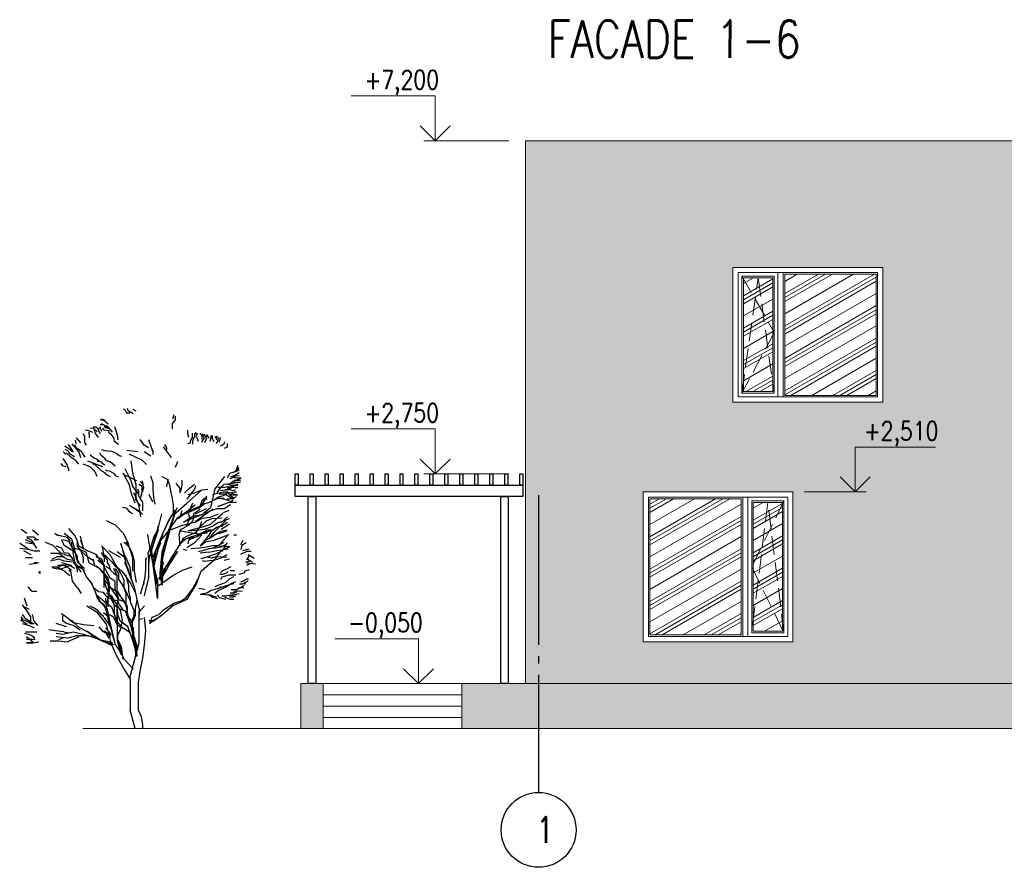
# Model space of a CAD drawing. Header units: millimetres. Extents: x 53645 to 137188, y 78097 to 135542.
# Tile 176 of 256: x 54394 to 67538, y 124221 to 135542. Entities that reach past the tile are written whole.
import ezdxf

# ---------------------------------------------------------------- set-up
doc = ezdxf.new("R2010")
doc.units = ezdxf.units.MM
for name, pattern in [('CONTI', [0]), ('GOST2.303 4', [7, 5, -2, 0]), ('GOST2.303 5', [24, 20, -1.5, 1, -1.5])]:
    doc.linetypes.add(name, pattern=pattern)
doc.layers.add('axis_dim', color=40, linetype='CONTI')
doc.layers.add('tree', color=67, linetype='Continuous')
for name, color, linetype, lineweight in [('doors_windows', 4, 'Continuous', 5), ('hatch', 7, 'Continuous', 5), ('mark', 4, 'Continuous', 15), ('Wall2', 40, 'Continuous', 5)]:
    doc.layers.add(name, color=color, linetype=linetype, lineweight=lineweight)
doc.styles.add('$DDT_AUDIT_GENERATED_(7E2899)_FixedEmptyName', font='ltypeshp.shx')
doc.styles.add('GOST 2.304', font='CS_Gost2304.shx', dxfattribs={"width": 0.8, "oblique": 15})

# ---------------------------------------------------------------- blocks, each defined once
blk = doc.blocks.new('z_03')
at = {"layer": 'tree', "color": 0}
for p, q in [((20, 2026), (-111, 2554)), ((152, 1551), (20, 2026)), ((152, 1472), (152, 547)), ((0, 0), (152, 547))]:
    blk.add_line(p, q, dxfattribs=at)
for points in [[(-26, 9464), (67, 9508)], [(67, 9384), (208, 9477), (235, 9539)], [(306, 9495), (258, 9415), (163, 9415)], [(306, 9495), (354, 9525)], [(-1113, 8937), (-1113, 9099), (-1196, 9208), (-1196, 9317)], [(-1144, 9354), (-1113, 9228)], [(878, 9144), (806, 9083)], [(878, 9144), (947, 9189)], [(1019, 9238), (926, 9207), (899, 9176)], [(947, 9189), (1045, 9207)], [(1019, 9096), (970, 9065)], [(-1979, 8717), (-1947, 8811)], [(-1843, 8811), (-1817, 8717), (-1869, 8571)], [(-1760, 8754), (-1817, 8827)], [(-1562, 8499), (-1644, 8519), (-1644, 8571), (-1702, 8702), (-1702, 8811)], [(-1592, 8681), (-1562, 8791), (-1562, 8900)], [(616, 9003), (545, 8755), (518, 8604)], [(616, 8556), (637, 8679), (709, 8755), (780, 8804), (780, 8866), (780, 8879), (926, 8897), (970, 8959)], [(780, 8959), (687, 8834)], [(926, 9003), (878, 8971), (828, 8959), (780, 8959), (855, 9021)], [(828, 8971), (947, 9052), (1045, 9052)], [(1002, 8853), (1057, 8991)], [(1041, 8783), (1120, 8922)], [(1068, 8928), (1138, 8959), (1182, 8989), (1254, 8989)], [(1238, 8922), (1184, 8783), (1105, 8681)], [(1138, 8848), (1232, 8941)], [(1232, 8941), (1346, 8959)], [(1373, 8879), (1275, 8834)], [(1395, 8853), (1370, 8783), (1370, 8667)], [(1373, 8879), (1492, 8897)], [(-2536, 8425), (-2594, 8462), (-2651, 8499), (-2677, 8556)], [(-2510, 8534), (-2536, 8681)], [(-2452, 8556), (-2484, 8628), (-2452, 8702)], [(-2452, 8556), (-2395, 8499)], [(-2370, 8717), (-2427, 8608)], [(-2427, 8717), (-2395, 8665)], [(-2286, 8739), (-2286, 8645), (-2343, 8556)], [(-2229, 8571), (-2259, 8665), (-2259, 8739)], [(-2202, 8645), (-2145, 8754)], [(-2120, 8645), (-2061, 8775)], [(-2120, 8754), (-2120, 8702)], [(-2120, 8645), (-2061, 8519)], [(-1979, 8534), (-2061, 8665), (-2004, 8775)], [(-2004, 8791), (-2004, 8717)], [(-1979, 8717), (-1979, 8628)], [(-1760, 8754), (-1760, 8702), (-1728, 8645), (-1702, 8556), (-1702, 8482)], [(-393, 8621), (-524, 8251)], [(-262, 8453), (-143, 8621)], [(496, 8467), (616, 8556)], [(1518, 8715), (1518, 8602), (1518, 8612), (1518, 8533), (1463, 8451)], [(1518, 8715), (1542, 8783)], [(1621, 8519), (1753, 8667)], [(1792, 8602), (1768, 8485)], [(-2735, 8499), (-2735, 8388), (-2651, 8353)], [(-1082, 8086), (-843, 8396)], [(-871, 8473), (-932, 8374), (-932, 8297)], [(-524, 8287), (-524, 8167)], [(-464, 8120), (-262, 8251)], [(-393, 8371), (-262, 8453)], [(-72, 8251), (250, 8287)], [(1005, 8324), (903, 8293), (838, 8284), (707, 8271), (625, 8241), (542, 8186), (477, 8143), (410, 8122)], [(861, 7979), (899, 8038), (1017, 8139), (1057, 8224)], [(1816, 8465), (1768, 8382), (1713, 8346), (1606, 8259), (1581, 8209), (1503, 8087)], [(1621, 8072), (1674, 8243), (1729, 8312), (1832, 8416), (1885, 8485)], [(1792, 8003), (1924, 8087), (2058, 8224)], [(2097, 8327), (2018, 8293), (1964, 8190), (1808, 8106)], [(2003, 8465), (1950, 8396), (1847, 8243)], [(1885, 8259), (1940, 8312), (2097, 8416)], [(2072, 8175), (2151, 8259)], [(-1196, 7792), (-1271, 7958)], [(48, 8120), (-202, 8001), (-333, 7870)], [(48, 8120), (179, 8167)], [(77, 7626), (120, 7982)], [(681, 7904), (758, 7955), (861, 7979)], [(1226, 8062), (1161, 8038), (1068, 7970), (1017, 7955), (991, 7914), (913, 7864)], [(970, 7798), (1414, 7969)], [(1133, 7972), (1068, 7972)], [(1226, 8062), (1343, 8147)], [(1792, 8003), (1689, 7885)], [(2161, 8053), (2029, 7851), (1979, 7679)], [(-3067, 7742), (-3099, 7778)], [(-2817, 7612), (-3015, 7669), (-3099, 7721)], [(-2985, 7560), (-3099, 7632)], [(-3015, 7721), (-3067, 7852)], [(-3067, 7742), (-2933, 7632)], [(-108, 6984), (77, 7213), (120, 7390), (306, 7745)], [(681, 7904), (603, 7837)], [(616, 7592), (693, 7636), (758, 7669), (861, 7687), (886, 7717)], [(886, 7602), (1003, 7687)], [(1003, 7687), (1188, 7853), (1265, 7888)], [(1564, 7892), (1359, 7814), (1209, 7659), (1148, 7526)], [(2058, 7798), (2161, 7832), (2214, 7900)], [(-2933, 7486), (-3042, 7471), (-3156, 7471)], [(-3130, 7454), (-3019, 7406)], [(-2978, 7406), (-3130, 7406)], [(-3099, 7538), (-2985, 7523), (-2901, 7471), (-2817, 7449)], [(-2844, 7508), (-2985, 7560)], [(-2978, 7406), (-2834, 7310)], [(-2817, 7612), (-2735, 7471)], [(-2249, 6593), (-2381, 7148), (-2671, 7518)], [(-1361, 7068), (-1395, 7261), (-1395, 7406)], [(-1140, 6380), (-1140, 6669), (-1099, 6911), (-1065, 7028), (-1031, 7261), (-955, 7427), (-803, 7503)], [(-932, 7204), (-993, 7432)], [(-457, 7535), (-518, 7336), (-518, 7150), (-540, 6888), (-578, 6690)], [(-201, 7390), (-243, 7179), (-201, 7044)], [(-148, 7363), (-232, 7294)], [(321, 7564), (172, 7493), (-39, 7397)], [(-16, 7297), (77, 7626)], [(95, 6941), (179, 7283), (358, 7615)], [(576, 7533), (512, 7500)], [(576, 7533), (616, 7592)], [(886, 7602), (811, 7541), (747, 7517)], [(-3130, 7334), (-2939, 7334)], [(-2749, 7167), (-3070, 7298)], [(-2834, 7261), (-3053, 7261)], [(-2978, 7186), (-3053, 7186)], [(-1882, 6573), (-2061, 6709), (-2056, 6704), (-2207, 6752), (-2352, 6821), (-2461, 6897), (-2614, 6945), (-2723, 7014), (-2868, 7042), (-2944, 7056), (-3019, 7056)], [(-3011, 6965), (-2749, 7048)], [(-2538, 7186), (-2648, 7282), (-2868, 7310), (-2978, 7330)], [(-2978, 7186), (-2910, 7186)], [(-2978, 7117), (-2910, 7090), (-2834, 7117), (-2682, 7117)], [(-2723, 7117), (-2944, 7213)], [(-2834, 7261), (-2723, 7282)], [(-2799, 7213), (-2682, 7186), (-2461, 7186)], [(-2749, 7048), (-2618, 7048), (-2296, 6965)], [(-2723, 7117), (-2538, 7090)], [(-2538, 7186), (-2427, 7042)], [(-1575, 6979), (-1760, 7028), (-1980, 7117), (-2165, 7138)], [(-1115, 6354), (-1536, 6724), (-1958, 7094)], [(-1794, 7235), (-1760, 7138), (-1650, 7000), (-1539, 6834)], [(-1470, 7028), (-1615, 7165), (-1760, 7282)], [(-1209, 7310), (-1327, 7165), (-1327, 7028)], [(-66, 7143), (-100, 7064), (-100, 6949), (-155, 6832), (-216, 6754), (-216, 6605), (-216, 6488)], [(-201, 7070), (-201, 7213), (-108, 7272)], [(-150, 6841), (-201, 7070)], [(-16, 7297), (-16, 6866)], [(-2757, 6993), (-2910, 6965), (-3053, 6965)], [(-2879, 6834), (-3011, 6917)], [(-2808, 6751), (-3011, 6751)], [(-2939, 6834), (-2690, 6965)], [(-2939, 6965), (-2808, 6965)], [(-2808, 6965), (-2939, 6881)], [(-2910, 6883), (-2799, 6834), (-2723, 6834)], [(-2799, 6738), (-2910, 6814)], [(-2296, 6799), (-2499, 6881), (-2808, 6799)], [(-2503, 7000), (-2723, 7000)], [(-2648, 6869), (-2427, 6848), (-2318, 6800)], [(-2131, 6931), (-1980, 6786), (-1911, 6593)], [(-2131, 6834), (-1980, 6786)], [(-2117, 6909), (-1958, 6645), (-1536, 6461), (-1246, 6275), (-983, 5906)], [(-518, 6754), (-415, 6983)], [(-167, 6310), (-107, 6667), (24, 7001)], [(-155, 6644), (-100, 6715), (-11, 6832), (-11, 6949), (50, 7026)], [(95, 6941), (15, 6728)], [(-1829, 6321), (-2216, 6485), (-2207, 6484), (-2427, 6559), (-2648, 6559), (-2834, 6676)], [(-2799, 6738), (-2461, 6621), (-2648, 6690)], [(-2723, 6484), (-2799, 6511)], [(-2723, 6484), (-2614, 6436)], [(-2323, 6538), (-2168, 6437), (-1780, 6166)], [(-2037, 6418), (-2245, 6588)], [(-2107, 6549), (-1785, 6394)], [(-1340, 5443), (-1310, 5798), (-1364, 5948), (-1596, 6065), (-1727, 6199), (-1756, 6418), (-1930, 6538)], [(-1882, 6573), (-1650, 6471), (-1417, 6369)], [(-1470, 6404), (-1625, 6554), (-1780, 6674)], [(-1703, 6723), (-1572, 6404), (-1625, 6268), (-1519, 6030)], [(-1327, 6305), (-1395, 6497)], [(-1251, 6580), (-1099, 6339)], [(-1178, 6500), (-999, 6227), (-810, 5810), (-619, 5357), (-548, 4977)], [(50, 6593), (-127, 6477), (-216, 6377)], [(-127, 6477), (-127, 6455), (172, 6649)], [(260, 6571), (199, 6494), (83, 6416)], [(260, 6571), (377, 6593)], [(-2499, 6143), (-2808, 6263)], [(-2749, 6310), (-2559, 6143)], [(-2559, 6059), (-2690, 6192)], [(-2454, 6287), (-2609, 6418)], [(-2585, 6268), (-2270, 6253), (-2115, 6185), (-1906, 5996), (-1799, 5846), (-1548, 5734), (-1388, 5648)], [(-1417, 6065), (-1799, 6166), (-1984, 6268), (-2245, 6302), (-2478, 6404)], [(-2454, 6287), (-2245, 6084), (-2037, 6015), (-1572, 5894), (-1799, 5913), (-2061, 5948), (-2299, 6030), (-2478, 6151)], [(-1441, 6151), (-1703, 6335), (-2008, 6383)], [(-1930, 6030), (-1984, 6185)], [(-1829, 6321), (-1441, 6151)], [(-1436, 6380), (-1285, 6256)], [(-1165, 6391), (-933, 5556), (-796, 5039), (-796, 4273), (-744, 4626), (-796, 5255), (-976, 5849), (-1165, 6391)], [(-741, 5540), (-834, 5836), (-1012, 6216), (-1104, 6368)], [(-543, 5700), (-460, 5424), (-376, 5231), (-403, 4962), (-429, 5122), (-543, 5517), (-684, 5969), (-793, 6406)], [(214, 5525), (345, 5810), (595, 6059), (857, 6192)], [(-2559, 5941), (-2808, 6108)], [(-2270, 5894), (-2192, 5763), (-2061, 5598), (-1930, 5443), (-2090, 5565), (-2347, 5614), (-2609, 5715), (-2793, 5783)], [(-2749, 6143), (-2559, 6024)], [(-2478, 5846), (-2585, 5894), (-2740, 5929)], [(-2715, 5880), (-2507, 5817), (-2400, 5798)], [(-2609, 6118), (-2347, 5860)], [(-2609, 6030), (-2400, 5996)], [(-2270, 5894), (-2400, 5982), (-2555, 6049)], [(-1572, 5512), (-1596, 5614), (-1756, 5749), (-2008, 5846), (-2139, 5929), (-2270, 5929)], [(-1694, 5722), (-2249, 5906)], [(-1930, 5798), (-2139, 5880)], [(-1679, 5827), (-1310, 5894)], [(-1065, 5932), (-1436, 6077)], [(-1047, 5977), (-750, 5607)], [(-270, 3953), (-402, 4508), (-402, 5062), (-693, 5934)], [(-684, 6058), (-627, 5860), (-543, 5700)], [(1171, 5193), (1402, 5288), (1678, 5434), (1721, 5589), (1725, 5598), (1813, 5766), (1980, 5964)], [(2887, 5766), (3063, 5910)], [(3230, 5818), (3406, 5930)], [(-3201, 5607), (-3130, 5476)], [(-2939, 5775), (-3011, 5775)], [(-2740, 5734), (-2609, 5598), (-2531, 5497)], [(-2478, 5846), (-2270, 5701)], [(-2347, 5860), (-2192, 5667)], [(-2270, 5701), (-2061, 5598)], [(-2139, 5827), (-1882, 5798)], [(-1535, 5394), (-1785, 5560), (-1987, 5775)], [(-1960, 5798), (-1829, 5715), (-1703, 5667), (-1596, 5667), (-1495, 5648)], [(-1930, 5798), (-1679, 5827)], [(-1694, 5722), (-1404, 5616), (-1115, 5166)], [(-1495, 5648), (-1364, 5531)], [(-902, 5607), (-933, 5555)], [(-925, 5527), (-895, 5581)], [(-563, 4774), (-659, 4395), (-659, 4094), (-659, 3879), (-606, 4361), (-520, 4955), (-426, 5464), (-374, 5790)], [(-638, 5822), (-622, 5851)], [(-610, 5830), (-629, 5795)], [(-622, 5770), (-599, 5808)], [(-589, 5786), (-613, 5743)], [(-605, 5716), (-577, 5765)], [(-566, 5743), (-596, 5690)], [(-589, 5663), (-554, 5722)], [(-544, 5700), (-581, 5638)], [(1635, 5615), (1541, 5373), (1635, 5736)], [(1900, 5406), (1637, 5328), (1725, 5438), (1725, 5598)], [(2116, 5822), (1900, 5654), (1853, 5494), (1813, 5328), (1773, 5128), (1725, 4961)], [(1725, 5128), (1853, 5351), (1980, 5574), (2148, 5630)], [(2402, 5822), (2314, 5766), (2275, 5766), (2029, 5710), (1941, 5574)], [(2116, 5462), (2187, 5630)], [(2887, 5630), (3014, 5630)], [(2936, 5630), (3014, 5710), (3230, 5710)], [(3230, 5686), (3102, 5630), (3014, 5494), (3277, 5542)], [(3063, 5542), (3277, 5630)], [(-3201, 5310), (-3391, 5357)], [(-3170, 5464), (-3301, 5545)], [(-3170, 5464), (-3141, 5342)], [(-2507, 5443), (-2817, 5429)], [(-2793, 5410), (-2555, 5309), (-2425, 5138), (-2376, 5056)], [(-2192, 5259), (-2425, 5309), (-2764, 5361)], [(-1960, 5075), (-2139, 5124), (-2400, 5206), (-2609, 5309), (-2740, 5545)], [(-2740, 5512), (-2555, 5410), (-2376, 5376), (-2168, 5361)], [(-1882, 5274), (-2008, 5309), (-2168, 5361), (-2347, 5395), (-2633, 5545)], [(-2507, 5443), (-2299, 5443), (-2061, 5395), (-1906, 5376)], [(-1906, 5376), (-1650, 5361)], [(-1548, 5309), (-1441, 5342)], [(-933, 4739), (-744, 4422), (-744, 4602), (-1028, 4955), (-1261, 5282), (-1028, 4921), (-933, 4739)], [(-886, 5554), (-918, 5499)], [(-910, 5471), (-878, 5527)], [(-871, 5500), (-904, 5445)], [(-896, 5417), (-862, 5475)], [(-854, 5448), (-888, 5389)], [(-881, 5361), (-845, 5422)], [(-838, 5395), (-873, 5333)], [(-866, 5305), (-830, 5368)], [(-821, 5342), (-859, 5277)], [(-852, 5249), (-814, 5315)], [(-806, 5288), (-844, 5221)], [(-488, 5024), (-750, 5560)], [(-750, 5525), (-679, 5357), (-548, 4858)], [(-488, 5024), (-679, 5476)], [(-469, 5343), (-563, 4774)], [(-454, 5409), (-492, 5342)], [(-36, 4357), (24, 4691), (24, 4977), (83, 5226), (274, 5560)], [(83, 5108), (155, 5357)], [(101, 4416), (158, 4816), (325, 5179), (428, 5517), (293, 4962), (101, 4416)], [(155, 5310), (214, 5560)], [(345, 5560), (214, 5441)], [(801, 5311), (449, 5112)], [(545, 4808), (753, 5179), (1010, 5445)], [(634, 4620), (734, 4710), (780, 4875), (825, 4939), (825, 5030), (926, 5159), (980, 5414)], [(1637, 5328), (1471, 5272), (1430, 5128), (1255, 5016)], [(1377, 4943), (1420, 5124), (1703, 5366)], [(1637, 5328), (1558, 5104), (1558, 4936)], [(1773, 5239), (1941, 5351)], [(1910, 5555), (1816, 4961)], [(2685, 5555), (2461, 5469), (2237, 5253), (2048, 5168), (1910, 5141)], [(1941, 5351), (2116, 5462)], [(1980, 5216), (2116, 5239), (2187, 5382), (2363, 5438)], [(3190, 5351), (3014, 5295), (2848, 5295)], [(2936, 5382), (3014, 5494)], [(3102, 5184), (3318, 5295)], [(3445, 5382), (3190, 5351), (3277, 5406)], [(3277, 5406), (3445, 5518)], [(-3539, 5070), (-3363, 5182)], [(-3324, 5070), (-3490, 4958)], [(-3451, 5274), (-3320, 5274), (-3130, 5190)], [(-3290, 4963), (-3417, 5002)], [(-3393, 5157), (-3309, 5030)], [(-2807, 5047), (-2647, 5013)], [(-2724, 5182), (-2545, 5080)], [(-2438, 5133), (-2724, 5114)], [(-2545, 5080), (-2337, 5013), (-2206, 4997), (-2076, 4978), (-1999, 4997)], [(-2438, 5133), (-2259, 5080), (-2128, 5114)], [(-1827, 4323), (-1958, 4692), (-2381, 5062)], [(-2192, 5259), (-1930, 5226)], [(-1115, 5166), (-692, 4454)], [(-836, 5194), (-797, 5262)], [(-793, 5227), (-829, 5166)], [(-784, 5121), (-824, 5052)], [(-824, 5011), (-782, 5085)], [(-779, 5049), (-824, 4971)], [(-824, 4930), (-775, 5014)], [(-821, 5138), (-791, 5192)], [(-788, 5156), (-815, 5110)], [(-293, 5062), (-335, 5062), (-335, 5090)], [(-308, 5063), (-308, 4736), (-271, 4457), (-241, 4352), (-241, 4328), (-141, 4005)], [(905, 5179), (706, 4980), (602, 4846), (498, 4780), (392, 4685), (136, 4314), (-16, 4019)], [(83, 5108), (83, 4858), (83, 4691)], [(545, 5274), (241, 5046)], [(545, 3297), (545, 3497), (545, 3688), (498, 3887), (602, 4153), (602, 4381), (753, 4485), (858, 4685), (952, 4874), (1114, 5008)], [(905, 4827), (1010, 5056)], [(1017, 5250), (926, 5095), (926, 4967)], [(938, 4867), (1171, 5193)], [(1010, 5056), (1162, 5122)], [(1266, 5056), (1209, 4827)], [(1853, 5048), (1773, 4905), (1510, 4713)], [(1584, 4806), (1721, 5020)], [(1721, 5020), (1721, 5141)], [(1725, 4961), (1725, 5128)], [(1853, 5048), (1980, 5216)], [(2116, 5104), (2029, 5048), (1853, 5016)], [(1853, 4961), (2116, 4992), (2275, 5048), (2530, 4992)], [(2116, 5104), (2275, 5216), (2530, 5216)], [(2490, 5048), (2314, 5128), (2116, 5128)], [(3277, 5104), (3063, 5104)], [(-3578, 4902), (-3324, 4934)], [(-3417, 4907), (-3309, 4864)], [(-3277, 4701), (-3404, 4741)], [(-3277, 4701), (-3234, 4629), (-3086, 4590)], [(-2956, 4701), (-2829, 4701)], [(-2535, 4645), (-2599, 4701), (-2703, 4756), (-2853, 4836)], [(-692, 4269), (-1115, 4559), (-1404, 4718), (-1694, 4823)], [(-887, 4780), (-922, 4720)], [(-910, 4700), (-873, 4764)], [(-861, 4746), (-899, 4681)], [(-886, 4661), (-847, 4729)], [(-833, 4713), (-875, 4640)], [(-819, 4695), (-862, 4620)], [(-773, 4978), (-824, 4889)], [(-824, 4957), (-824, 4877)], [(-824, 4849), (-770, 4943)], [(-767, 4907), (-824, 4808)], [(-824, 4767), (-764, 4872)], [(-761, 4836), (-824, 4727)], [(-824, 4686), (-759, 4800)], [(-755, 4765), (-824, 4645)], [(-824, 4605), (-753, 4729)], [(-815, 4748), (-815, 4728)], [(-600, 4628), (-557, 4701)], [(-582, 4699), (-549, 4756)], [(-565, 4771), (-542, 4811)], [(-111, 3583), (20, 4217), (311, 4957)], [(588, 4875), (433, 4620), (341, 4427), (341, 4200), (287, 4043), (287, 3888), (287, 3705)], [(287, 4108), (387, 4300), (487, 4455), (487, 4620), (588, 4775)], [(649, 4780), (545, 4551)], [(880, 4839), (734, 4747)], [(1377, 4943), (1101, 4789), (964, 4668), (818, 4487), (775, 4315), (775, 4108), (818, 3867), (818, 3627)], [(843, 3704), (800, 3980), (800, 4151), (800, 4358), (895, 4564), (1033, 4746), (1171, 4840)], [(938, 4867), (938, 4504), (938, 4203)], [(1445, 4504), (1584, 4806)], [(1510, 4769), (1725, 4961)], [(1722, 4865), (1674, 4732), (1618, 4666)], [(1722, 4666), (1722, 4732), (1769, 4865)], [(1722, 4200), (1874, 4399), (1931, 4761)], [(1853, 4961), (1725, 4793)], [(1813, 4769), (1980, 4881)], [(1910, 4867), (2091, 4806), (2237, 4746), (2461, 4780)], [(2323, 4867), (2143, 4867), (1910, 4746)], [(1979, 4732), (1931, 4666)], [(1980, 4881), (2187, 4936)], [(2490, 4825), (2275, 4825), (2187, 4881), (2029, 4881)], [(2091, 4685), (2323, 4806)], [(2887, 4936), (3014, 4936)], [(3161, 4901), (2937, 4926)], [(-3372, 4451), (-3309, 4451)], [(-3170, 4300), (-3277, 4352), (-3365, 4407)], [(-3309, 4451), (-3245, 4407), (-3139, 4367)], [(-3000, 4574), (-2785, 4574), (-2686, 4546), (-2580, 4518), (-2535, 4435)], [(-2555, 4300), (-2703, 4367), (-2809, 4463), (-2937, 4534)], [(-2766, 4685), (-2722, 4629), (-2599, 4590), (-2516, 4590)], [(-439, 3127), (-439, 3170), (-476, 3170), (-476, 3189), (-506, 3189), (-506, 3214), (-741, 3344), (-439, 3146), (-506, 3319), (-704, 3405), (-840, 3536), (-1007, 3647), (-1173, 3752), (-1371, 3808), (-1501, 3895), (-1705, 4155), (-1866, 4457)], [(-850, 4600), (-806, 4679)], [(-792, 4661), (-839, 4581)], [(-750, 4694), (-824, 4564), (-826, 4560), (-778, 4644)], [(-824, 4524), (-746, 4658)], [(-745, 4620), (-824, 4483)], [(-824, 4442), (-754, 4565)], [(-824, 4402), (-761, 4511)], [(-744, 4499), (-767, 4460), (-769, 4456), (-824, 4361)], [(-764, 4628), (-815, 4540)], [(-803, 4520), (-751, 4610)], [(-744, 4581), (-791, 4501)], [(-779, 4480), (-744, 4540)], [(-744, 4459), (-755, 4440)], [(-589, 4485), (-659, 4365)], [(-659, 4324), (-596, 4431)], [(-653, 4412), (-581, 4539)], [(-573, 4593), (-636, 4484)], [(-618, 4555), (-565, 4648)], [(195, 4108), (195, 4263), (287, 4583)], [(905, 4418), (753, 4219), (498, 3849)], [(545, 4019), (545, 4219), (545, 4447), (545, 4551), (649, 4619)], [(905, 4418), (905, 4513), (858, 4513), (905, 4513)], [(1213, 4126), (1308, 4358), (1445, 4504), (1308, 4324), (1171, 4005), (1033, 3764), (895, 3618)], [(2091, 4685), (1954, 4564)], [(2886, 4685), (2843, 4625), (2843, 4685), (2843, 4625)], [(-3297, 4316), (-3170, 4300)], [(-3245, 4261), (-3139, 4205)], [(-3234, 4193), (-3107, 4193)], [(-2924, 4094), (-3182, 4109)], [(-3170, 4300), (-3107, 4300)], [(-3107, 4193), (-3023, 4137), (-2853, 4137)], [(-2365, 4038), (-2472, 4121), (-2703, 4221), (-2853, 4328), (-3000, 4380)], [(-2937, 4316), (-2766, 4276), (-2472, 4177), (-2365, 4149)], [(-2555, 4300), (-2365, 4221)], [(-2472, 4177), (-2555, 4233)], [(-2365, 4149), (-2258, 4121), (-2131, 4038), (-1961, 4010)], [(-2068, 4149), (-1897, 4177)], [(-1827, 4323), (-1536, 3848), (-1115, 3663), (-824, 3399), (-561, 3214), (-402, 3214)], [(-604, 4376), (-659, 4283)], [(-271, 4328), (-241, 4328), (-271, 4328)], [(716, 4196), (568, 4100), (352, 3817), (245, 3635), (245, 3419), (170, 3183), (62, 2947), (62, 2792), (29, 2698), (-12, 2555), (-79, 2366)], [(40, 3541), (141, 3770), (141, 3888), (195, 4108)], [(141, 3797), (287, 4108)], [(753, 3953), (858, 4180), (905, 4381)], [(1213, 4126), (1076, 3798), (938, 3704), (800, 3282)], [(804, 3892), (952, 4053), (1093, 4080), (1242, 4196)], [(1722, 4200), (1618, 4029)], [(3087, 4095), (3191, 4229)], [(-2881, 4053), (-2968, 4010), (-3095, 4027)], [(-3023, 4066), (-2892, 4038), (-2829, 4038)], [(-3011, 3982), (-2905, 3971), (-2916, 3971), (-2829, 3971), (-2817, 3971), (-2905, 3999)], [(-2860, 3926), (-2987, 3943)], [(-2662, 3915), (-2829, 3859), (-2937, 3859)], [(-2937, 3915), (-2809, 3915)], [(-2829, 3971), (-2766, 3971), (-2703, 3943), (-2580, 3943)], [(-2694, 3844), (-2503, 3900), (-2460, 3982)], [(-2460, 3872), (-2353, 3900), (-2270, 3926), (-2183, 3982)], [(-1937, 4010), (-2088, 3999), (-2238, 3982), (-2301, 3954), (-2428, 3926)], [(-172, 4024), (-172, 4067)], [(241, 3385), (95, 3158), (-5, 3385), (-5, 3578), (-51, 3825)], [(73, 2896), (232, 3344), (232, 3635), (364, 3821)], [(514, 3844), (339, 3797)], [(364, 3821), (522, 4084)], [(706, 3953), (602, 3754), (449, 3525), (392, 3231), (449, 2937), (545, 2765)], [(447, 3560), (628, 3682), (630, 3688), (725, 3981)], [(480, 3703), (514, 3797), (804, 3892)], [(1114, 3953), (905, 3782), (706, 3630), (545, 3164)], [(782, 3981), (630, 3688), (630, 3402)], [(858, 4048), (706, 3953)], [(771, 3089), (844, 3493), (878, 3892)], [(926, 3668), (1118, 3862), (1163, 4008)], [(3087, 4095), (2934, 4095)], [(3220, 3649), (3305, 3887)], [(-111, 2554), (-111, 3029), (-111, 3478), (-270, 3663)], [(-111, 3583), (-111, 3399)], [(40, 3350), (-5, 3541)], [(40, 3541), (40, 3258)], [(1445, 3663), (1154, 3478), (865, 3108), (733, 2554), (574, 2185), (311, 1735), (152, 1472), (152, 1551)], [(298, 3750), (224, 3372)], [(447, 3560), (298, 3513), (224, 3305)], [(480, 3703), (372, 3540)], [(514, 3324), (555, 3703)], [(844, 3588), (771, 3210), (628, 2629)], [(825, 3450), (926, 3668)], [(946, 3319), (946, 3344), (1015, 3405), (1114, 3517), (1248, 3604), (1348, 3647)], [(3115, 3336), (3220, 3497), (3363, 3688)], [(3305, 3630), (3163, 3563)], [(-262, 3309), (-303, 2920), (-262, 2483), (-215, 2094), (-135, 1706), (-88, 1379), (-88, 934), (-88, 554), (-176, 355), (-215, 109), (-215, 0)], [(-108, 3257), (-218, 3281)], [(40, 3350), (141, 3130)], [(82, 2650), (224, 3041), (339, 3116), (447, 3210), (555, 3466)], [(545, 3297), (545, 2965), (545, 2632), (449, 2243)], [(526, 2869), (526, 3336)], [(649, 3317), (545, 3079)], [(587, 2507), (665, 2761), (714, 2952), (800, 3142), (927, 3309)], [(649, 3317), (753, 3383), (858, 3383)], [(771, 3305), (952, 3446)], [(2206, 3431), (2054, 3336), (1855, 3164), (1542, 3098), (1238, 3069)], [(1343, 2831), (1703, 3032), (1903, 3231)], [(1646, 2937), (1855, 3069), (2054, 3136), (2159, 3202), (2159, 3364)], [(2906, 3069), (3011, 3202), (3059, 3402)], [(3410, 3268), (3305, 3231), (3220, 3202), (3115, 3136), (3011, 3136)], [(3059, 3136), (3258, 3268), (3363, 3402)], [(3115, 3202), (3115, 3336)], [(3220, 3098), (3410, 3231)], [(3410, 3336), (3363, 3268)], [(68, 3024), (68, 2977), (62, 2973), (29, 2441), (-46, 2414)], [(137, 3041), (62, 2724)], [(95, 3158), (95, 3029)], [(95, 2709), (195, 2938)], [(156, 2859), (406, 3020)], [(447, 3210), (372, 3163), (224, 3041)], [(555, 3089), (372, 2994)], [(406, 3020), (514, 3163)], [(1086, 3032), (982, 2899), (725, 2765)], [(886, 3003), (725, 2803)], [(2054, 3032), (2359, 3136)], [(2130, 2879), (2387, 2918), (2576, 2946)], [(3363, 3136), (3163, 3069), (3011, 3003)], [(-55, 2378), (15, 2470), (52, 2575), (52, 2680)], [(-12, 2488), (62, 2792)], [(49, 2603), (82, 2677)], [(73, 2606), (73, 2896)], [(526, 2869), (526, 2670), (421, 2432), (373, 2071)], [(421, 2205), (526, 2670)], [(630, 2500), (886, 2566), (1190, 2699), (1542, 2803), (1855, 2869), (2159, 2803), (2359, 2831)], [(678, 2566), (1039, 2632), (1238, 2765), (1447, 2899)], [(725, 2803), (933, 2899)], [(775, 2697), (912, 2911)], [(1390, 2869), (1190, 2699)], [(1390, 2765), (1750, 2765), (2007, 2699), (2359, 2737)], [(2539, 2613), (2283, 2613), (2026, 2585), (1827, 2680), (1674, 2746)], [(2130, 2879), (1979, 2850)], [(2283, 2651), (2130, 2718)], [(3276, 2879), (3134, 2879), (2934, 2879)], [(2983, 2651), (3239, 2651)], [(3087, 2774), (2995, 2709)], [(3087, 2774), (3288, 2838)], [(3239, 2746), (3087, 2613)], [(73, 2606), (-59, 2157)], [(-55, 2378), (-22, 2434), (15, 2388), (-22, 2144), (15, 2620)], [(-46, 2205), (-12, 2535)], [(78, 1760), (78, 1792), (325, 2063), (460, 2317), (587, 2507)], [(479, 2538), (421, 2205)], [(982, 2604), (678, 2538)], [(678, 2470), (886, 2566)], [(3041, 2591), (3141, 2554), (3242, 2554), (3239, 2557), (3040, 2557), (2878, 2585)]]:
    blk.add_lwpolyline(points, dxfattribs=at)

msp = doc.modelspace()

# ---------------------------------------------------------------- hatches: boundary and pattern name
at = {"layer": 'hatch', "ltscale": 75, "true_color": 0xcfd0cf}
h = msp.add_hatch(color=254, dxfattribs=at)
h.paths.add_polyline_path([(62716.5, 129234.5), (64716.5, 129234.5), (64716.5, 127234.5), (62716.5, 127234.5)], flags=16)
h.paths.add_polyline_path([(69326.5, 127234.5), (67726.5, 127234.5), (67726.5, 128834.5), (69326.5, 128834.5)], flags=16)
h.paths.add_polyline_path([(65916.5, 132234.5), (65916.5, 130434.5), (63916.5, 130434.5), (63916.5, 132234.5)], flags=16)
h.paths.add_polyline_path([(69926.5, 132234.5), (69926.5, 131034.5), (68726.5, 131034.5), (68726.5, 132234.5)], flags=16)
h.paths.add_polyline_path([(73746.5, 132234.5), (73746.5, 130434.5), (71746.5, 130434.5), (71746.5, 132234.5)], flags=16)
h.paths.add_polyline_path([(74896.5, 133924.5), (61146.4, 133924.5), (61146.4, 126674.5), (74896.5, 126674.5), (74896.5, 129424.5), (74896.5, 129424.5), (74896.5, 129529.5)])
h.paths.add_polyline_path([(73946.4, 128244.5), (73946.4, 128844.5), (74546.4, 128844.5), (74546.4, 128244.5)], flags=16)
at = {"layer": 'hatch', "ltscale": 75}
h = msp.add_hatch(dxfattribs=at)
h.set_pattern_fill('AR-CONC', color=252, scale=2, style=0)
h.set_pattern_definition([(50, (42856.98, -39823.4), (364.36934, -31.87817), [38.1, -419.1]), (355, (42857, -39823.4), (-70.48684, 382.1137), [30.48, -335.2812]), (100.45144, (42887.35, -39826.05), (293.8825, 350.2355), [32.38, -356.1805]), (46.1842, (42857, -39721.8), (542.1581, -84.0847), [57.15, -628.65]), (96.63556, (42902.16, -39728.8), (474.8083, 494.8522), [48.57, -534.2712]), (351.18415, (42857, -39721.8), (474.8083, 494.8522), [45.72, -502.9195]), (21, (42907.78, -39747.2), (303.2288, -204.5304), [38.1, -419.1]), (326, (42907.8, -39747.2), (123.60406, 368.3759), [30.48, -335.28]), (71.45144, (42933.05, -39764.23), (426.83284, 163.84554), [32.38, -356.1799]), (37.5, (42856.98, -39823.39), (6.17721, 169.11008), [0, -331.216, 0, -340.36, 0, -336.55]), (7.5, (42856.98, -39823.39), (133.63933, 200.36115), [0, -194.056, 0, -323.596, 0, -128.27]), (327.5, (42743.7, -39823.39), (271.18119, -11.45749), [0, -127, 0, -396.24, 0, -525.78]), (317.5, (42692.9, -39823.4), (296.25836, 50.85298), [0, -165.1, 0, -263.144, 0, -373.38])])
h.paths.add_polyline_path([(62716.5, 129234.5), (64716.5, 129234.5), (64716.5, 127234.5), (62716.5, 127234.5)], flags=16)
h.paths.add_polyline_path([(69326.5, 127234.5), (67726.5, 127234.5), (67726.5, 128834.5), (69326.5, 128834.5)], flags=16)
h.paths.add_polyline_path([(65916.5, 132234.5), (65916.5, 130434.5), (63916.5, 130434.5), (63916.5, 132234.5)], flags=16)
h.paths.add_polyline_path([(69926.5, 132234.5), (69926.5, 131034.5), (68726.5, 131034.5), (68726.5, 132234.5)], flags=16)
h.paths.add_polyline_path([(73746.5, 132234.5), (73746.5, 130434.5), (71746.5, 130434.5), (71746.5, 132234.5)], flags=16)
h.paths.add_polyline_path([(74896.5, 133924.5), (61146.4, 133924.5), (61146.4, 126674.5), (74896.5, 126674.5), (74896.5, 129424.5), (74896.5, 129424.5), (74896.5, 129529.5)])
h.paths.add_polyline_path([(73946.4, 128244.5), (73946.4, 128844.5), (74546.4, 128844.5), (74546.4, 128244.5)], flags=16)
at = {"layer": 'hatch', "ltscale": 50, "true_color": 0xb0cfd8}
h = msp.add_hatch(dxfattribs=at)
h.set_pattern_fill('PLASTI', color=9, scale=1500, angle=30, style=0)
h.set_pattern_definition([(30, (45607.64, -2601.13), (-187.5, 324.7595), []), (30, (45584.2, -2560.54), (-187.5, 324.7595), []), (30, (45560.76, -2519.94), (-187.5, 324.7595), []), (30, (45490.45, -2398.16), (-187.5, 324.7595), [])])
h.paths.add_polyline_path([(64606.5, 132144.5), (65826.5, 132144.5), (65826.5, 130524.5), (64606.5, 130524.5)])
h = msp.add_hatch(dxfattribs=at)
h.set_pattern_fill('PLASTI', color=9, scale=1500, angle=30, style=0)
h.set_pattern_definition([(30, (45107.64, -2601.13), (-187.5, 324.7595), []), (30, (45084.2, -2560.54), (-187.5, 324.7595), []), (30, (45060.76, -2519.94), (-187.5, 324.7595), []), (30, (44990.45, -2398.16), (-187.5, 324.7595), [])])
h.paths.add_polyline_path([(64056.5, 132094.5), (64446.5, 132094.5), (64446.5, 130574.5), (64056.5, 130574.5)])
h = msp.add_hatch(dxfattribs=at)
h.set_pattern_fill('PLASTI', color=9, scale=1500, angle=30, style=0)
h.set_pattern_definition([(30, (48736.43, -5601.13), (-187.5, 324.7595), []), (30, (48713, -5560.53), (-187.5, 324.7595), []), (30, (48689.56, -5519.94), (-187.5, 324.7595), []), (30, (48619.25, -5398.15), (-187.5, 324.7595), [])])
h.paths.add_polyline_path([(64026.4, 129144.5), (62806.4, 129144.5), (62806.5, 127324.5), (64026.5, 127324.5)])
h = msp.add_hatch(dxfattribs=at)
h.set_pattern_fill('PLASTI', color=9, scale=1500, angle=30, style=0)
h.set_pattern_definition([(30, (48236.43, -5601.13), (-187.5, 324.7595), []), (30, (48213, -5560.53), (-187.5, 324.7595), []), (30, (48189.56, -5519.94), (-187.5, 324.7595), []), (30, (48119.25, -5398.15), (-187.5, 324.7595), [])])
h.paths.add_polyline_path([(64576.4, 129094.5), (64186.4, 129094.5), (64186.4, 127374.5), (64576.4, 127374.5)])
at = {"layer": 'hatch', "ltscale": 75, "true_color": 0x3f3a3a}
h = msp.add_hatch(color=250, dxfattribs=at)
h.paths.add_polyline_path([(60296.5, 126674.5), (81946.9, 126674.5), (81946.9, 126074.5), (60296.5, 126074.5)])
h.paths.add_polyline_path([(58446.5, 126674.5), (58146.5, 126674.5), (58146.5, 126074.5), (58446.5, 126074.5)])
at = {"layer": 'hatch', "ltscale": 75, "true_color": 0x2e2e2e}
h = msp.add_hatch(dxfattribs=at)
h.set_pattern_fill('AR-BRSTD', color=250, scale=2, style=0)
h.set_pattern_definition([(0, (42856.98, -39823.39), (0, 135.4836), []), (90, (42856.98, -39823.39), (-203.2, 135.4836), [135.4836, -135.4836])])
h.paths.add_polyline_path([(60296.5, 126674.5), (81946.9, 126674.5), (81946.9, 126074.5), (60296.5, 126074.5)])
h.paths.add_polyline_path([(58446.5, 126674.5), (58146.5, 126674.5), (58146.5, 126074.5), (58446.5, 126074.5)])

# ---------------------------------------------------------------- linework, layer by layer
at = {"layer": 'axis_dim', "linetype": 'GOST2.303 5', "lineweight": 25, "ltscale": 100}
msp.add_lwpolyline([(61321.4, 129192.9), (61321.4, 125221.4)], dxfattribs=at)
at = {"layer": 'axis_dim', "color": 18, "linetype": 'Continuous', "lineweight": 25, "ltscale": 100, "true_color": 0x000000}
msp.add_circle((61321.4, 124721.4), 500, dxfattribs=at)
at = {"layer": 'doors_windows', "lineweight": 20, "ltscale": 50}
for points in [[(63986.5, 132164.5), (65846.5, 132164.5), (65846.5, 130504.5), (63986.5, 130504.5)], [(64036.5, 132114.5), (64466.5, 132114.5), (64466.5, 130554.5), (64036.5, 130554.5)], [(64516.5, 132164.5), (64586.5, 132164.5), (64586.5, 130504.5), (64516.5, 130504.5)], [(64606.5, 132144.5), (65826.5, 132144.5), (65826.5, 130524.5), (64606.5, 130524.5)], [(64056.5, 132094.5), (64446.5, 132094.5), (64446.5, 130574.5), (64056.5, 130574.5)], [(64646.5, 129164.5), (62786.5, 129164.5), (62786.5, 127304.5), (64646.5, 127304.5)], [(64026.4, 129144.5), (62806.5, 129144.5), (62806.5, 127324.5), (64026.4, 127324.5)], [(64116.4, 129164.5), (64046.4, 129164.5), (64046.4, 127304.5), (64116.4, 127304.5)], [(64596.5, 129114.5), (64166.4, 129114.5), (64166.4, 127354.5), (64596.5, 127354.5)], [(64576.5, 129094.5), (64186.4, 129094.5), (64186.4, 127374.5), (64576.5, 127374.5)]]:
    msp.add_lwpolyline(points, close=True, dxfattribs=at)
at = {"layer": 'doors_windows', "linetype": 'GOST2.303 4', "lineweight": 20, "ltscale": 50}
for points in [[(64036.5, 132114.5), (64466.5, 131364.5), (64036.5, 130554.5)], [(64036.5, 130554.5), (64251.5, 132094.5), (64466.5, 130554.5)], [(64596.5, 129114.5), (64166.4, 128234.5), (64596.5, 127354.5)], [(64596.5, 127354.5), (64381.4, 129094.5), (64166.4, 127354.5)]]:
    msp.add_lwpolyline(points, dxfattribs=at)
at = {"layer": 'mark', "linetype": 'Continuous', "ltscale": 100}
for points in [[(59941.1, 134524.5), (58819.1, 134524.5)], [(59941.1, 133924.5), (59941.1, 134524.5)], [(59941.1, 133924.5), (59741.1, 134124.5)], [(59941.1, 133924.5), (60141.1, 134124.5)], [(60926.2, 133924.5), (59791.1, 133924.5)], [(59941.1, 130076.5), (58819.1, 130076.5)], [(59941.1, 129474.5), (59941.1, 130076.5)], [(65546.2, 129234.5), (65546.2, 129834.5)], [(65546.2, 129834.5), (66618.2, 129834.5)], [(59941.1, 129474.5), (59741.1, 129674.5)], [(59941.1, 129474.5), (60141.1, 129674.5)], [(60926.2, 129474.5), (59791.1, 129474.5)], [(65546.2, 129234.5), (65346.2, 129434.5)], [(65546.2, 129234.5), (65746.2, 129434.5)], [(64868.5, 129234.5), (65696.2, 129234.5)], [(59719.5, 127274.5), (58602.5, 127274.5)], [(59719.5, 126674.5), (59719.5, 127274.5)], [(59719.5, 126674.5), (59519.5, 126874.5)], [(59719.5, 126674.5), (59919.5, 126874.5)], [(60167.9, 126674.5), (59569.5, 126674.5)]]:
    msp.add_lwpolyline(points, dxfattribs=at)
at = {"layer": 'Wall2', "color": 18, "linetype": 'ByBlock', "ltscale": 3.333333, "true_color": 0x000000}
for p, q in [((63916.5, 132234.5), (65916.5, 132234.5)), ((63916.5, 130434.5), (63916.5, 132234.5)), ((65916.5, 132234.5), (65916.5, 130434.5)), ((65916.5, 130434.5), (63916.5, 130434.5)), ((62716.5, 129234.5), (64716.5, 129234.5)), ((62716.5, 127234.5), (62716.5, 129234.5)), ((64716.5, 129234.5), (64716.5, 127234.5)), ((64716.5, 127234.5), (62716.5, 127234.5))]:
    msp.add_line(p, q, dxfattribs=at)
for points in [[(61146.4, 133924.5), (74896.5, 133924.5), (74896.5, 126674.5), (61146.4, 126674.5)], [(63916.5, 132234.5), (65916.5, 132234.5), (65916.5, 130434.5), (63916.5, 130434.5)], [(64716.5, 129234.5), (62716.5, 129234.5), (62716.5, 127234.5), (64716.5, 127234.5)], [(60296.5, 126674.5), (81946.9, 126674.5), (81946.9, 126074.5), (60296.5, 126074.5)]]:
    msp.add_lwpolyline(points, close=True, dxfattribs=at)
at = {"layer": 'Wall2', "color": 18, "lineweight": 30, "ltscale": 100, "true_color": 0x000000}
for points in [[(58071.2, 129474.5), (58111.2, 129474.5), (58111.2, 129324.5), (58071.2, 129324.5)], [(58271.2, 129474.5), (58311.2, 129474.5), (58311.2, 129324.5), (58271.2, 129324.5)], [(58471.2, 129474.5), (58511.2, 129474.5), (58511.2, 129324.5), (58471.2, 129324.5)], [(58671.2, 129474.5), (58711.2, 129474.5), (58711.2, 129324.5), (58671.2, 129324.5)], [(58871.2, 129474.5), (58911.2, 129474.5), (58911.2, 129324.5), (58871.2, 129324.5)], [(59071.2, 129474.5), (59111.2, 129474.5), (59111.2, 129324.5), (59071.2, 129324.5)], [(59271.2, 129474.5), (59311.2, 129474.5), (59311.2, 129324.5), (59271.2, 129324.5)], [(59471.2, 129474.5), (59511.2, 129474.5), (59511.2, 129324.5), (59471.2, 129324.5)], [(59671.2, 129474.5), (59711.2, 129474.5), (59711.2, 129324.5), (59671.2, 129324.5)], [(59871.2, 129474.5), (59911.2, 129474.5), (59911.2, 129324.5), (59871.2, 129324.5)], [(60071.2, 129474.5), (60111.2, 129474.5), (60111.2, 129324.5), (60071.2, 129324.5)], [(60271.2, 129474.5), (60311.2, 129474.5), (60311.2, 129324.5), (60271.2, 129324.5)], [(60471.2, 129474.5), (60511.2, 129474.5), (60511.2, 129324.5), (60471.2, 129324.5)], [(60671.2, 129474.5), (60711.2, 129474.5), (60711.2, 129324.5), (60671.2, 129324.5)], [(60871.2, 129474.5), (60911.2, 129474.5), (60911.2, 129324.5), (60871.2, 129324.5)], [(61071.2, 129474.5), (61111.2, 129474.5), (61111.2, 129324.5), (61071.2, 129324.5)], [(58071.2, 129324.5), (61111.2, 129324.5), (61111.2, 129174.5), (58071.2, 129174.5)]]:
    msp.add_lwpolyline(points, close=True, dxfattribs=at)
at = {"layer": 'Wall2', "color": 18, "lineweight": 30, "ltscale": 50, "true_color": 0x000000}
for points in [[(58246.5, 129174.5), (58346.5, 129174.5), (58346.5, 126674.5), (58246.5, 126674.5)], [(60815.1, 129174.5), (60915.1, 129174.5), (60915.1, 126674.5), (60815.1, 126674.5)]]:
    msp.add_lwpolyline(points, close=True, dxfattribs=at)
at = {"layer": 'Wall2', "color": 18, "lineweight": 15, "ltscale": 100, "true_color": 0x000000}
msp.add_lwpolyline([(58446.5, 126674.5), (58146.5, 126674.5), (58146.5, 126074.5), (58446.5, 126074.5)], close=True, dxfattribs=at)
at = {"layer": 'Wall2', "color": 18, "ltscale": 100, "true_color": 0x000000}
for points in [[(58446.5, 126674.5), (60296.5, 126674.5), (60296.5, 126524.5), (58446.5, 126524.5)], [(58446.5, 126524.5), (60296.5, 126524.5), (60296.5, 126374.5), (58446.5, 126374.5)], [(58446.5, 126374.5), (60296.5, 126374.5), (60296.5, 126224.5), (58446.5, 126224.5)], [(58446.5, 126224.5), (60296.5, 126224.5), (60296.5, 126074.5), (58446.5, 126074.5)]]:
    msp.add_lwpolyline(points, close=True, dxfattribs=at)
at = {"layer": 'Wall2', "color": 18, "linetype": 'ByBlock', "ltscale": 3.333333, "true_color": 0x000000}
msp.add_lwpolyline([(84268.8, 126074.5), (55239, 126074.5)], dxfattribs=at)

# ---------------------------------------------------------------- block references
at = {"layer": 'tree', "xscale": -0.448, "yscale": 0.448, "zscale": 0.448}
msp.add_blockref('z_03', (55937.6, 126074.5), dxfattribs=at)

# ---------------------------------------------------------------- texts
at = {"layer": 'axis_dim', "color": 18, "linetype": 'Continuous', "lineweight": 25, "ltscale": 100, "true_color": 0x000000, "insert": (61285.2, 124896.4), "char_height": 350, "width": 360.064, "attachment_point": 1, "style": 'GOST 2.304'}
msp.add_mtext('\\Fsimplex.shx;\\W0.8000000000;\\Q0.2617993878;\\T1.0000000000;\\o\\l1', dxfattribs=at)
at = {"layer": 'mark', "linetype": 'Continuous', "ltscale": 100, "attachment_point": 1}
for s, insert, char_height, width, style in [('{\\Fsimplex|c0;\\Q0.2618;\\W0.8;FACADE 1-6}', (61441.1, 135533.3), 500, 6038.242, '$DDT_AUDIT_GENERATED_(7E2899)_FixedEmptyName'), ('\\Fsimplex.shx;\\W0.8000000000;\\Q0.2617993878;\\T1.0000000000;\\o\\l+7,200', (58997.8, 134864.5), 250, 1253.816, 'GOST 2.304'), ('\\Fsimplex.shx;\\W0.8000000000;\\Q0.2617993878;\\T1.0000000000;\\o\\l+2,750', (58997.8, 130416.5), 250, 1253.816, 'GOST 2.304'), ('\\Fsimplex.shx;\\W0.8000000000;\\Q0.2617993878;\\T1.0000000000;\\o\\l+2,510', (65664.9, 130174.5), 250, 1215.72, 'GOST 2.304'), ('\\Fsimplex.shx;\\W0.8000000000;\\Q0.2617993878;\\T1.0000000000;\\o\\l-0,050', (58781.2, 127614.5), 250, 1253.816, 'GOST 2.304')]:
    msp.add_mtext(s, dxfattribs=dict(at, insert=insert, char_height=char_height, width=width, style=style))

doc.saveas('drawing.dxf')
